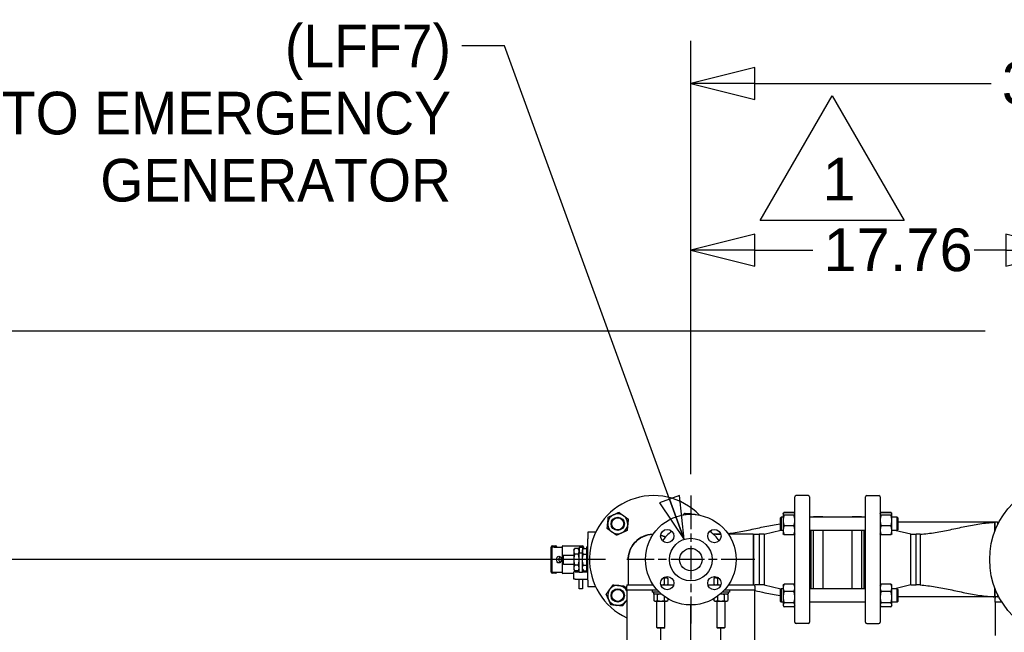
# Paper-space layout 'SHEET_1' of a CAD drawing. Header units: inches. Extents: x 4 to 540, y 12 to 340.
# Tile 110 of 118: x 414 to 460, y 148 to 177. Entities that reach past the tile are written whole.
import ezdxf

# ---------------------------------------------------------------- set-up
doc = ezdxf.new("R2010")
doc.units = ezdxf.units.IN
doc.header["$LTSCALE"] = 16
doc.header["$MEASUREMENT"] = 0
doc.linetypes.add('CHAIN', pattern=[0.7087, 0.4724, -0.0591, 0.1181, -0.0591])
doc.layers.get('0').update_dxf_attribs({"lineweight": 25})
doc.layers.get('DEFPOINTS').update_dxf_attribs({"lineweight": 25})
for name, color, linetype, lineweight in [('Center Mark(ANSI)', 7, 'Continuous', 25), ('DIMEN', 7, 'Continuous', 25), ('TEXT', 7, 'Continuous', 25)]:
    doc.layers.add(name, color=color, linetype=linetype, lineweight=lineweight)
doc.styles.add('Current-ANSI', font='arial.ttf')
doc.styles.get("Standard").update_dxf_attribs({"font": 'arial.ttf'})
doc.dimstyles.new('DEFAULT-ANSI', dxfattribs={"dimscale": 16, "dimtxt": 0.125, "dimasz": 0.1875, "dimexe": 0.125, "dimexo": 0.0625, "dimgap": 0.031496, "dimtad": 0, "dimtih": 1, "dimtoh": 1, "dimrnd": 1e-08, "dimzin": 4, "dimdsep": 46, "dimtxsty": 'Standard', "dimblk": 'Filled-1', "dimcen": 0.09, "dimdle": 0.393701, "dimclrd": 256, "dimclre": 256, "dimclrt": 256, "dimadec": 0, "dimazin": 1, "dimtfac": 1.504, "dimtofl": 0, "dimtmove": 0, "dimatfit": 3, "dimldrblk": 'Filled-1', "dimfxl": 1, "dimtolj": 1, "dimtzin": 4, "dimlwd": 25, "dimlwe": 25, "dimarcsym": 0})
doc.dimstyles.new('DEFAULT-ANSI$7', dxfattribs={"dimscale": 16, "dimtxt": 0.125, "dimasz": 0.125, "dimexe": 0.125, "dimexo": 0.0625, "dimgap": 0.031496, "dimtad": 0, "dimtih": 1, "dimtoh": 1, "dimrnd": 1e-08, "dimzin": 4, "dimdsep": 46, "dimtxsty": 'Standard', "dimblk": 'Filled-1', "dimcen": 0.09, "dimdle": 0.393701, "dimclrd": 256, "dimclre": 256, "dimclrt": 256, "dimadec": 0, "dimazin": 1, "dimtfac": 1.504, "dimtofl": 0, "dimtmove": 0, "dimatfit": 3, "dimldrblk": 'Filled-1', "dimfxl": 1, "dimtolj": 1, "dimtzin": 4, "dimlwd": 25, "dimlwe": 25, "dimarcsym": 0})

# ---------------------------------------------------------------- blocks, each defined once
blk = doc.blocks.new('Filled-1')
at = {"color": 0}
for p, q in [((0, 0), (-1, 0.25)), ((-1, 0.25), (-1, -0.25)), ((-1, 0), (0, 0)), ((-1, -0.25), (0, 0))]:
    blk.add_line(p, q, dxfattribs=at)
at = {"color": 0, "flags": 128}
blk.add_lwpolyline([(-1, -0.25), (0, 0), (-1, 0.25), (-1, -0.25)], dxfattribs=at)
at = {"color": 0}
blk.add_solid([(-1, -0.25), (0, 0), (-1, 0.25), (-1, -0.25)], dxfattribs=at)
blk = doc.blocks.new('*D40')
at = {"layer": 'DEFPOINTS', "color": 0, "linetype": 'Continuous'}
for p in [(463.057, 166.399), (445.302, 154.894), (463.057, 153.891)]:
    blk.add_point(p, dxfattribs=at)
at = {"layer": 'DIMEN', "linetype": 'Continuous', "lineweight": 25}
for p, q in [((445.302, 155.894), (445.302, 168.399)), ((463.057, 154.891), (463.057, 168.399)), ((448.302, 166.399), (451.016, 166.399)), ((460.057, 166.399), (458.583, 166.399))]:
    blk.add_line(p, q, dxfattribs=at)
at = {"layer": 'DIMEN', "linetype": 'Continuous', "lineweight": 25, "xscale": 3, "yscale": 3, "zscale": 3, "rotation": 180}
blk.add_blockref('Filled-1', (445.302, 166.399), dxfattribs=at)
at = {"layer": 'DIMEN', "linetype": 'Continuous', "lineweight": 25, "xscale": 3, "yscale": 3, "zscale": 3}
blk.add_blockref('Filled-1', (463.057, 166.399), dxfattribs=at)
at = {"layer": 'DIMEN', "linetype": 'Continuous', "lineweight": 25, "insert": (451.519, 167.42), "char_height": 2, "attachment_point": 1}
blk.add_mtext('\\A1;17.76', dxfattribs=at)
blk = doc.blocks.new('*D41')
at = {"layer": 'DEFPOINTS', "color": 0, "linetype": 'Continuous'}
for p in [(480.812, 174.221), (445.302, 154.894), (480.812, 154.894)]:
    blk.add_point(p, dxfattribs=at)
at = {"layer": 'DIMEN', "linetype": 'Continuous', "lineweight": 25}
for p, q in [((445.302, 155.894), (445.302, 176.221)), ((480.812, 155.894), (480.812, 176.221)), ((448.302, 174.221), (459.372, 174.221)), ((477.812, 174.221), (466.741, 174.221))]:
    blk.add_line(p, q, dxfattribs=at)
at = {"layer": 'DIMEN', "linetype": 'Continuous', "lineweight": 25, "xscale": 3, "yscale": 3, "zscale": 3, "rotation": 180}
blk.add_blockref('Filled-1', (445.302, 174.221), dxfattribs=at)
at = {"layer": 'DIMEN', "linetype": 'Continuous', "lineweight": 25, "xscale": 3, "yscale": 3, "zscale": 3}
blk.add_blockref('Filled-1', (480.812, 174.221), dxfattribs=at)
at = {"layer": 'DIMEN', "linetype": 'Continuous', "lineweight": 25, "insert": (459.876, 175.243), "char_height": 2, "attachment_point": 1}
blk.add_mtext('\\A1;35.51', dxfattribs=at)
blk = doc.blocks.new('*D43')
at = {"layer": 'DEFPOINTS', "color": 0, "linetype": 'Continuous'}
for p in [(402.182, 151.891), (442.298, 151.891), (416.557, 102.969)]:
    blk.add_point(p, dxfattribs=at)
at = {"layer": 'DIMEN', "linetype": 'Continuous', "lineweight": 25}
for p, q in [((441.298, 151.891), (400.182, 151.891)), ((402.182, 148.891), (402.182, 128.955)), ((402.182, 105.969), (402.182, 125.905)), ((415.557, 102.969), (400.182, 102.969))]:
    blk.add_line(p, q, dxfattribs=at)
at = {"layer": 'DIMEN', "linetype": 'Continuous', "lineweight": 25, "xscale": 3, "yscale": 3, "zscale": 3}
for p, rotation in [((402.182, 151.891), 90), ((402.182, 102.969), 270)]:
    blk.add_blockref('Filled-1', p, dxfattribs=dict(at, rotation=rotation))
at = {"layer": 'DIMEN', "linetype": 'Continuous', "lineweight": 25, "insert": (398.778, 128.451), "char_height": 2, "attachment_point": 1}
blk.add_mtext('\\A1;48.92', dxfattribs=at)
blk = doc.blocks.new('*D44')
at = {"layer": 'DEFPOINTS', "color": 0, "linetype": 'Continuous'}
for p in [(396.84, 162.604), (460.102, 162.604), (416.557, 102.969)]:
    blk.add_point(p, dxfattribs=at)
at = {"layer": 'DIMEN', "linetype": 'Continuous', "lineweight": 25}
for p, q in [((459.102, 162.604), (394.84, 162.604)), ((396.84, 159.604), (396.84, 134.561)), ((396.84, 105.969), (396.84, 131.511)), ((415.557, 102.969), (394.84, 102.969))]:
    blk.add_line(p, q, dxfattribs=at)
at = {"layer": 'DIMEN', "linetype": 'Continuous', "lineweight": 25, "xscale": 3, "yscale": 3, "zscale": 3}
for p, rotation in [((396.84, 162.604), 90), ((396.84, 102.969), 270)]:
    blk.add_blockref('Filled-1', p, dxfattribs=dict(at, rotation=rotation))
at = {"layer": 'DIMEN', "linetype": 'Continuous', "lineweight": 25, "insert": (393.47, 134.057), "char_height": 2, "attachment_point": 1}
blk.add_mtext('\\A1;59.64', dxfattribs=at)
blk = doc.blocks.new('Revision Tag2')
at = {"layer": 'TEXT'}
for p, q in [((28.0347, 10.4869), (28.2457, 10.8523)), ((28.2457, 10.8523), (28.4567, 10.4869)), ((28.4567, 10.4869), (28.0347, 10.4869))]:
    blk.add_line(p, q, dxfattribs=at)
at = {"layer": 'TEXT', "insert": (28.2171, 10.5459), "char_height": 0.125, "attachment_point": 7, "style": 'Current-ANSI'}
blk.add_mtext('1', dxfattribs=at)

psp = doc.layouts.new('SHEET_1')

# ---------------------------------------------------------------- linework, layer by layer
for p, q in [((450.177, 148.954), (450.177, 154.829)), ((450.802, 154.891), (450.239, 154.891)), ((450.864, 154.829), (450.864, 148.954)), ((453.489, 148.954), (453.489, 154.829)), ((453.552, 154.891), (454.114, 154.891)), ((454.177, 154.829), (454.177, 148.954)), ((449.505, 153.852), (449.536, 153.883)), ((449.505, 153.289), (449.505, 153.852)), ((449.536, 153.883), (449.536, 153.258)), ((449.63, 153.883), (449.536, 153.883)), ((449.63, 154.039), (449.634, 154.047)), ((449.63, 154.039), (449.63, 154.031)), ((449.63, 154.031), (449.63, 153.727)), ((449.63, 153.727), (449.63, 153.266)), ((449.634, 154.047), (449.646, 154.068)), ((450.135, 154.103), (449.672, 154.103)), ((450.135, 154.081), (449.672, 154.081)), ((450.135, 153.982), (449.672, 153.982)), ((450.172, 154.047), (450.16, 154.068)), ((450.177, 154.039), (450.172, 154.047)), ((453.489, 153.883), (450.864, 153.883)), ((451.052, 153.883), (451.052, 153.891)), ((451.489, 153.891), (451.052, 153.891)), ((451.489, 153.891), (451.489, 153.883)), ((452.864, 153.883), (452.864, 153.891)), ((453.302, 153.891), (452.864, 153.891)), ((453.302, 153.891), (453.302, 153.883)), ((454.177, 154.039), (454.181, 154.047)), ((454.181, 154.047), (454.193, 154.068)), ((454.682, 154.103), (454.218, 154.103)), ((454.682, 154.081), (454.218, 154.081)), ((454.682, 153.982), (454.218, 153.982)), ((454.719, 154.047), (454.707, 154.068)), ((454.723, 154.039), (454.719, 154.047)), ((454.723, 154.031), (454.723, 154.039)), ((454.723, 153.727), (454.723, 154.031)), ((454.973, 153.883), (454.723, 153.883)), ((454.723, 153.266), (454.723, 153.727)), ((454.973, 153.258), (454.973, 153.883)), ((455.005, 153.852), (454.973, 153.883)), ((455.005, 153.852), (455.005, 153.289)), ((448.739, 153.081), (449.526, 153.268)), ((449.505, 153.289), (449.536, 153.258)), ((449.63, 153.258), (449.536, 153.258)), ((449.63, 153.266), (449.63, 153.102)), ((450.135, 153.472), (449.672, 153.472)), ((453.489, 153.258), (450.864, 153.258)), ((450.927, 153.258), (450.927, 150.524)), ((451.052, 150.524), (451.052, 153.258)), ((451.489, 153.258), (451.489, 150.524)), ((452.864, 150.524), (452.864, 153.258)), ((453.302, 153.258), (453.302, 150.524)), ((453.427, 150.524), (453.427, 153.258)), ((454.682, 153.472), (454.218, 153.472)), ((454.723, 153.102), (454.723, 153.266)), ((454.973, 153.258), (454.723, 153.258)), ((455.614, 153.081), (454.869, 153.258)), ((455.005, 153.289), (454.973, 153.258)), ((459.552, 153.641), (455.005, 153.641)), ((459.552, 153.641), (459.552, 153.224)), ((459.552, 153.224), (459.552, 153.641)), ((459.677, 153.641), (459.552, 153.641)), ((459.677, 153.641), (459.677, 153.515)), ((459.677, 153.641), (459.74, 153.641)), ((459.677, 153.641), (459.677, 153.515)), ((440.479, 153.175), (440.479, 152.861)), ((440.845, 153.175), (440.479, 153.175)), ((440.479, 150.921), (440.479, 152.861)), ((446.708, 153.079), (446.365, 153.079)), ((446.486, 153.079), (446.682, 153.081)), ((446.682, 153.081), (446.682, 153.079)), ((446.682, 153.081), (446.682, 153.079)), ((448.231, 153.079), (447.064, 153.079)), ((448.231, 153.079), (448.498, 153.081)), ((448.498, 153.081), (448.498, 150.701)), ((448.739, 153.081), (448.498, 153.081)), ((448.498, 153.081), (448.498, 150.701)), ((448.739, 153.081), (448.739, 150.701)), ((449.63, 153.102), (449.634, 153.094)), ((450.135, 153.06), (449.672, 153.06)), ((450.177, 153.102), (450.172, 153.094)), ((454.177, 153.102), (454.181, 153.094)), ((454.682, 153.06), (454.218, 153.06)), ((454.723, 153.102), (454.719, 153.094)), ((455.614, 150.701), (455.614, 153.081)), ((455.614, 153.081), (455.856, 153.081)), ((455.856, 150.701), (455.856, 153.081)), ((455.856, 150.701), (455.856, 153.081)), ((456.052, 153.081), (455.856, 153.081)), ((456.052, 153.081), (456.052, 150.701)), ((456.052, 153.081), (456.052, 150.701)), ((438.76, 151.3), (438.76, 152.482)), ((438.81, 152.532), (438.966, 152.532)), ((438.905, 152.482), (438.81, 152.482)), ((438.81, 151.3), (438.81, 152.482)), ((438.905, 152.482), (439.267, 152.482)), ((439.267, 152.497), (439.267, 151.285)), ((439.312, 152.542), (440.027, 152.542)), ((439.817, 152.341), (439.858, 152.411)), ((439.817, 152.341), (439.817, 152.281)), ((439.817, 152.281), (439.817, 151.891)), ((440.03, 152.411), (439.858, 152.411)), ((440.027, 152.542), (440.223, 152.542)), ((440.07, 152.341), (440.03, 152.411)), ((440.07, 152.482), (440.07, 152.19)), ((440.07, 152.482), (440.226, 152.482)), ((440.226, 152.482), (440.226, 152.19)), ((440.226, 152.341), (440.266, 152.411)), ((440.266, 152.411), (440.419, 152.411)), ((440.268, 152.497), (440.268, 152.411)), ((440.419, 152.491), (440.419, 151.298)), ((440.419, 152.491), (440.479, 152.491)), ((439.299, 152.072), (439.299, 151.71)), ((439.329, 152.102), (439.817, 152.102)), ((439.329, 151.68), (439.329, 152.102)), ((439.817, 151.891), (439.817, 151.501)), ((440.03, 152.151), (439.858, 152.151)), ((440.07, 151.305), (440.07, 152.19)), ((440.226, 152.19), (440.07, 152.19)), ((440.226, 151.305), (440.226, 152.19)), ((440.266, 152.151), (440.419, 152.151)), ((442.369, 151.89), (442.369, 150.704)), ((439.329, 151.68), (439.817, 151.68)), ((439.817, 151.501), (439.817, 151.441)), ((439.817, 151.441), (439.858, 151.371)), ((440.03, 151.631), (439.858, 151.631)), ((440.03, 151.371), (439.858, 151.371)), ((440.07, 151.441), (440.03, 151.371)), ((440.226, 151.441), (440.266, 151.371)), ((440.266, 151.631), (440.419, 151.631)), ((440.266, 151.371), (440.419, 151.371)), ((440.268, 151.371), (440.268, 151.32)), ((438.81, 151.3), (438.905, 151.3)), ((438.966, 151.25), (438.81, 151.25)), ((438.905, 151.3), (439.267, 151.3)), ((439.817, 151.24), (439.312, 151.24)), ((439.887, 151.319), (439.817, 151.319)), ((439.817, 150.969), (439.817, 151.319)), ((439.887, 150.969), (439.817, 150.969)), ((439.887, 151.32), (439.887, 151.319)), ((439.887, 151.32), (440.07, 151.32)), ((439.887, 150.969), (439.887, 150.968)), ((439.887, 150.968), (440.479, 150.968)), ((440.07, 151.305), (440.226, 151.305)), ((440.07, 150.526), (440.07, 150.968)), ((440.226, 151.32), (440.419, 151.32)), ((440.226, 150.968), (440.226, 150.526)), ((440.479, 151.298), (440.419, 151.298)), ((440.479, 150.921), (440.479, 150.607)), ((444.139, 151.032), (444.003, 151.032)), ((444.058, 151.007), (444.058, 150.729)), ((444.083, 151.032), (444.083, 151.077)), ((444.177, 151.032), (444.139, 151.032)), ((444.177, 151.032), (444.22, 151.007)), ((444.22, 151.007), (444.22, 150.729)), ((446.427, 151.032), (446.383, 151.007)), ((446.383, 151.007), (446.383, 150.729)), ((446.464, 151.032), (446.427, 151.032)), ((446.6, 151.032), (446.464, 151.032)), ((446.52, 151.077), (446.52, 151.032)), ((446.545, 151.007), (446.545, 150.729)), ((440.226, 150.526), (440.07, 150.526)), ((440.845, 150.607), (440.479, 150.607)), ((442.302, 150.704), (442.302, 150.644)), ((442.302, 150.704), (443.539, 150.704)), ((442.302, 150.454), (442.302, 150.644)), ((443.737, 150.454), (442.302, 150.454)), ((442.302, 150.454), (442.302, 150.204)), ((443.489, 150.454), (443.489, 150.369)), ((443.895, 150.704), (444.498, 150.704)), ((444.177, 150.704), (444.22, 150.729)), ((446.105, 150.704), (446.708, 150.704)), ((446.427, 150.704), (446.383, 150.729)), ((448.302, 150.454), (446.867, 150.454)), ((447.064, 150.704), (448.302, 150.704)), ((447.114, 150.454), (447.114, 150.369)), ((448.302, 150.644), (448.302, 150.704)), ((448.498, 150.701), (448.302, 150.703)), ((448.302, 150.644), (448.302, 150.454)), ((448.302, 150.204), (448.302, 150.454)), ((448.739, 150.701), (448.498, 150.701)), ((448.739, 150.701), (449.526, 150.514)), ((449.505, 150.493), (449.536, 150.524)), ((449.505, 149.93), (449.505, 150.493)), ((449.536, 150.524), (449.536, 149.899)), ((449.63, 150.524), (449.536, 150.524)), ((449.63, 150.68), (449.646, 150.709)), ((449.63, 150.68), (449.63, 150.568)), ((449.63, 150.568), (449.63, 150.127)), ((450.135, 150.744), (449.672, 150.744)), ((450.177, 150.68), (450.16, 150.709)), ((453.489, 150.524), (450.864, 150.524)), ((454.177, 150.68), (454.193, 150.709)), ((454.682, 150.744), (454.218, 150.744)), ((454.723, 150.68), (454.707, 150.709)), ((454.723, 150.568), (454.723, 150.68)), ((454.723, 150.127), (454.723, 150.568)), ((454.973, 150.524), (454.723, 150.524)), ((455.614, 150.701), (454.869, 150.524)), ((454.973, 149.899), (454.973, 150.524)), ((455.005, 150.493), (454.973, 150.524)), ((455.005, 150.493), (455.005, 149.93)), ((455.614, 150.701), (455.856, 150.701)), ((456.052, 150.701), (455.856, 150.701)), ((459.552, 150.558), (459.552, 150.141)), ((459.552, 150.141), (459.552, 150.558)), ((442.302, 150.204), (442.302, 147.894)), ((443.819, 150.369), (443.489, 150.369)), ((443.555, 150.357), (443.555, 150.286)), ((443.922, 150.275), (443.567, 150.275)), ((443.614, 150.275), (443.571, 150.249)), ((443.571, 150.249), (443.571, 149.972)), ((443.614, 149.946), (443.571, 149.972)), ((443.733, 150.249), (443.733, 149.972)), ((444.058, 150.168), (444.058, 149.972)), ((444.177, 149.946), (444.22, 149.972)), ((444.22, 150.062), (444.22, 149.972)), ((446.383, 150.062), (446.383, 149.972)), ((446.427, 149.946), (446.383, 149.972)), ((446.545, 150.168), (446.545, 149.972)), ((447.034, 150.275), (446.681, 150.275)), ((447.114, 150.369), (446.784, 150.369)), ((446.87, 150.249), (446.87, 149.972)), ((446.989, 150.275), (447.033, 150.249)), ((446.989, 149.946), (447.033, 149.972)), ((447.033, 150.249), (447.033, 149.972)), ((447.046, 150.357), (447.046, 150.286)), ((448.302, 147.894), (448.302, 150.204)), ((449.63, 150.127), (449.63, 149.77)), ((450.135, 150.393), (449.672, 150.393)), ((454.682, 150.393), (454.218, 150.393)), ((454.723, 149.77), (454.723, 150.127)), ((459.552, 150.141), (455.005, 150.141)), ((459.677, 150.141), (459.552, 150.141)), ((459.557, 150.141), (459.557, 150.081)), ((459.557, 149.891), (459.557, 150.081)), ((459.677, 150.267), (459.677, 150.141)), ((459.677, 150.267), (459.677, 150.141)), ((459.677, 150.141), (459.74, 150.141)), ((443.614, 149.946), (443.652, 149.946)), ((443.652, 149.946), (443.895, 149.946)), ((443.708, 148.71), (443.708, 149.946)), ((443.895, 149.946), (444.139, 149.946)), ((444.083, 148.71), (444.083, 149.946)), ((444.139, 149.946), (444.177, 149.946)), ((445.302, 115.389), (445.302, 149.766)), ((446.427, 149.946), (446.464, 149.946)), ((446.464, 149.946), (446.708, 149.946)), ((446.52, 149.946), (446.52, 148.71)), ((446.708, 149.946), (446.951, 149.946)), ((446.895, 149.946), (446.895, 148.71)), ((446.951, 149.946), (446.989, 149.946)), ((449.505, 149.93), (449.536, 149.899)), ((449.63, 149.899), (449.536, 149.899)), ((449.63, 149.77), (449.63, 149.743)), ((449.63, 149.743), (449.646, 149.714)), ((450.135, 149.86), (449.672, 149.86)), ((450.135, 149.679), (449.672, 149.679)), ((450.177, 149.743), (450.16, 149.714)), ((453.489, 149.899), (450.864, 149.899)), ((451.052, 149.891), (451.052, 149.899)), ((451.489, 149.891), (451.052, 149.891)), ((451.489, 149.899), (451.489, 149.891)), ((452.864, 149.891), (452.864, 149.899)), ((453.302, 149.891), (452.864, 149.891)), ((453.302, 149.899), (453.302, 149.891)), ((454.177, 149.743), (454.193, 149.714)), ((454.682, 149.86), (454.218, 149.86)), ((454.682, 149.679), (454.218, 149.679)), ((454.723, 149.743), (454.707, 149.714)), ((454.973, 149.899), (454.723, 149.899)), ((454.723, 149.743), (454.723, 149.77)), ((455.005, 149.93), (454.973, 149.899)), ((459.884, 149.891), (459.557, 149.891)), ((459.557, 149.891), (459.557, 149.641)), ((459.557, 149.641), (459.557, 148.331)), ((443.708, 148.71), (444.083, 148.71)), ((443.745, 148.672), (443.708, 148.71)), ((444.045, 148.672), (443.745, 148.672)), ((443.887, 148.672), (443.887, 115.389)), ((444.045, 148.672), (444.083, 148.71)), ((446.52, 148.71), (446.895, 148.71)), ((446.558, 148.672), (446.52, 148.71)), ((446.858, 148.672), (446.558, 148.672)), ((446.716, 115.389), (446.716, 148.672)), ((446.858, 148.672), (446.895, 148.71)), ((450.802, 148.891), (450.239, 148.891)), ((453.552, 148.891), (454.114, 148.891))]:
    psp.add_line(p, q)
for centre, radius in [((463.057, 151.891), 3.75), ((441.877, 153.57), 0.313), ((441.877, 153.57), 0.281), ((445.302, 151.891), 2.125), ((444.197, 152.996), 0.313), ((446.406, 152.996), 0.313), ((445.302, 151.891), 1), ((445.302, 151.891), 0.525), ((445.302, 151.891), 0.525), ((445.302, 151.891), 0.525), ((444.197, 150.786), 0.313), ((446.406, 150.786), 0.313), ((441.877, 150.212), 0.313), ((441.877, 150.212), 0.281)]:
    psp.add_circle(centre, radius)
for centre, radius, start, end in [((443.557, 151.891), 3, 44.0164, 245.2706), ((450.239, 154.829), 0.0625, 90, 180), ((450.802, 154.829), 0.0625, 0, 90), ((453.552, 154.829), 0.0625, 90, 180), ((454.114, 154.829), 0.0625, 0, 90), ((441.877, 153.57), 0.469, 114.245, 174.245), ((441.877, 153.57), 0.469, 54.245, 114.245), ((441.877, 153.57), 0.469, 354.245, 54.245), ((445.236, 153.57), 0.469, 84.245, 113.2059), ((445.236, 153.57), 0.469, 71.2694, 84.245), ((441.877, 153.57), 0.469, 174.245, 234.245), ((441.877, 153.57), 0.469, 234.245, 294.245), ((441.877, 153.57), 0.469, 294.245, 354.245), ((445.302, 151.891), 1.594, 123.6923, 146.3077), ((445.302, 151.891), 1.594, 33.6923, 56.3077), ((443.557, 151.891), 3, 24.7927, 27.0085), ((443.557, 151.891), 1.19, 90.7519, 183.7146), ((443.557, 151.891), 1.19, 90.7519, 183.7146), ((443.557, 151.891), 1.19, 62.4471, 73.8991), ((443.557, 151.891), 1.19, 62.4471, 73.8991), ((438.81, 152.482), 0.05, 90, 180), ((438.966, 152.482), 0.05, 0, 90), ((439.312, 152.497), 0.045, 90, 180), ((440.223, 152.497), 0.045, 0, 90), ((438.81, 151.3), 0.05, 180, 270), ((438.966, 151.3), 0.05, 270, 0), ((439.312, 151.285), 0.045, 180, 270), ((441.877, 150.212), 0.469, 144.245, 204.245), ((441.877, 150.212), 0.469, 84.245, 144.245), ((441.877, 150.212), 0.469, 25.1307, 84.245), ((441.877, 150.212), 0.469, 204.245, 264.245), ((441.877, 150.212), 0.469, 324.245, 334.8693), ((443.567, 150.357), 0.0118, 90, 180), ((443.567, 150.286), 0.0118, 180, 270), ((441.877, 150.212), 0.469, 264.245, 324.245), ((450.239, 148.954), 0.0625, 180, 270), ((450.802, 148.954), 0.0625, 270, 0), ((453.552, 148.954), 0.0625, 180, 270), ((454.114, 148.954), 0.0625, 270, 0)]:
    psp.add_arc(centre, radius, start, end)
psp.add_ellipse((439.121, 151.891), major_axis=(0, 0.156), ratio=0.718279)
psp.add_ellipse((439.229, 151.891), major_axis=(0, -0.156), ratio=0.718279, start_param=3.646294, end_param=5.778484)
for points, weights in [([(441.411, 153.617), (441.423, 153.742), (441.438, 153.887)], [1, 1.0930923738, 1.10906450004]), ([(441.438, 153.887), (441.57, 153.946), (441.685, 153.998)], [1.10906450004, 1.0930923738, 1]), ([(441.685, 153.998), (441.799, 154.049), (441.932, 154.109)], [1, 1.0930923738, 1.10906450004]), ([(441.932, 154.109), (442.049, 154.024), (442.151, 153.951)], [1.10906450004, 1.0930923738, 1]), ([(442.151, 153.951), (442.253, 153.877), (442.371, 153.793)], [1, 1.0930923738, 1.10906450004]), ([(442.371, 153.793), (442.356, 153.648), (442.344, 153.523)], [1.10906450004, 1.0930923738, 1]), ([(444.959, 153.988), (444.985, 154.025), (445.014, 154.064)], [1.0895382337, 1.10368140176, 1.10906450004]), ([(445.014, 154.064), (445.158, 154.049), (445.283, 154.037)], [1.10906450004, 1.0930923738, 1]), ([(445.283, 154.037), (445.408, 154.024), (445.552, 154.01)], [1, 1.0930923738, 1.10906450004]), ([(445.552, 154.01), (445.554, 154.005), (445.556, 154.001)], [1.10906450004, 1.10851420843, 1.10787237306]), ([(449.672, 154.081), (449.63, 154.054), (449.63, 154.031)], [1.10906450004, 1.0930923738, 1]), ([(449.63, 154.031), (449.63, 154.009), (449.672, 153.982)], [1, 1.0930923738, 1.10906450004]), ([(449.672, 153.982), (449.63, 153.846), (449.63, 153.727)], [1.10906450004, 1.0930923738, 1]), ([(449.63, 153.727), (449.63, 153.609), (449.672, 153.472)], [1, 1.0930923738, 1.10906450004]), ([(449.646, 154.068), (449.656, 154.084), (449.672, 154.103)], [1.08594679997, 1.10302287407, 1.10906450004]), ([(449.672, 154.103), (449.665, 154.087), (449.659, 154.072)], [1.10906450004, 1.10636803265, 1.10147353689]), ([(450.147, 154.072), (450.142, 154.087), (450.135, 154.103)], [1.10147353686, 1.10636803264, 1.10906450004]), ([(450.135, 154.103), (450.15, 154.084), (450.16, 154.068)], [1.10906450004, 1.10302287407, 1.08594679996]), ([(450.177, 154.031), (450.177, 154.054), (450.135, 154.081)], [1, 1.0930923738, 1.10906450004]), ([(450.135, 153.982), (450.177, 154.009), (450.177, 154.031)], [1.10906450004, 1.0930923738, 1]), ([(450.177, 153.727), (450.177, 153.846), (450.135, 153.982)], [1, 1.0930923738, 1.10906450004]), ([(450.135, 153.472), (450.177, 153.609), (450.177, 153.727)], [1.10906450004, 1.0930923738, 1]), ([(454.218, 154.081), (454.177, 154.054), (454.177, 154.031)], [1.10906450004, 1.0930923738, 1]), ([(454.177, 154.031), (454.177, 154.009), (454.218, 153.982)], [1, 1.0930923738, 1.10906450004]), ([(454.218, 153.982), (454.177, 153.846), (454.177, 153.727)], [1.10906450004, 1.0930923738, 1]), ([(454.177, 153.727), (454.177, 153.609), (454.218, 153.472)], [1, 1.0930923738, 1.10906450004]), ([(454.193, 154.068), (454.203, 154.084), (454.218, 154.103)], [1.08594679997, 1.10302287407, 1.10906450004]), ([(454.218, 154.103), (454.212, 154.087), (454.206, 154.072)], [1.10906450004, 1.10636803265, 1.10147353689]), ([(454.694, 154.072), (454.689, 154.087), (454.682, 154.103)], [1.10147353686, 1.10636803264, 1.10906450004]), ([(454.682, 154.103), (454.697, 154.084), (454.707, 154.068)], [1.10906450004, 1.10302287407, 1.08594679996]), ([(454.723, 154.031), (454.723, 154.054), (454.682, 154.081)], [1, 1.0930923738, 1.10906450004]), ([(454.682, 153.982), (454.723, 154.009), (454.723, 154.031)], [1.10906450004, 1.0930923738, 1]), ([(454.723, 153.727), (454.723, 153.846), (454.682, 153.982)], [1, 1.0930923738, 1.10906450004]), ([(454.682, 153.472), (454.723, 153.609), (454.723, 153.727)], [1.10906450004, 1.0930923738, 1]), ([(441.384, 153.348), (441.398, 153.492), (441.411, 153.617)], [1.10906450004, 1.0930923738, 1]), ([(441.603, 153.19), (441.501, 153.263), (441.384, 153.348)], [1, 1.0930923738, 1.10906450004]), ([(441.823, 153.032), (441.705, 153.117), (441.603, 153.19)], [1.10906450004, 1.0930923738, 1]), ([(442.316, 153.254), (442.184, 153.195), (442.07, 153.143)], [1.10906450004, 1.0930923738, 1]), ([(442.344, 153.523), (442.331, 153.398), (442.316, 153.254)], [1, 1.0930923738, 1.10906450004]), ([(449.672, 153.472), (449.63, 153.362), (449.63, 153.266)], [1.10906450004, 1.0930923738, 1]), ([(449.63, 153.266), (449.63, 153.171), (449.672, 153.06)], [1, 1.0930923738, 1.10906450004]), ([(450.177, 153.266), (450.177, 153.362), (450.135, 153.472)], [1, 1.0930923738, 1.10906450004]), ([(450.135, 153.06), (450.177, 153.171), (450.177, 153.266)], [1.10906450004, 1.0930923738, 1]), ([(454.218, 153.472), (454.177, 153.362), (454.177, 153.266)], [1.10906450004, 1.0930923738, 1]), ([(454.177, 153.266), (454.177, 153.171), (454.218, 153.06)], [1, 1.0930923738, 1.10906450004]), ([(454.723, 153.266), (454.723, 153.362), (454.682, 153.472)], [1, 1.0930923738, 1.10906450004]), ([(454.682, 153.06), (454.723, 153.171), (454.723, 153.266)], [1.10906450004, 1.0930923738, 1]), ([(442.07, 153.143), (441.955, 153.091), (441.823, 153.032)], [1, 1.0930923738, 1.10906450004]), ([(449.672, 153.06), (449.643, 153.078), (449.634, 153.094)], [1.10906450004, 1.09823644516, 1.0519642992]), ([(450.172, 153.094), (450.163, 153.078), (450.135, 153.06)], [1.05196429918, 1.09823644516, 1.10906450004]), ([(454.218, 153.06), (454.19, 153.078), (454.181, 153.094)], [1.10906450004, 1.09823644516, 1.0519642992]), ([(454.719, 153.094), (454.71, 153.078), (454.682, 153.06)], [1.05196429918, 1.09823644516, 1.10906450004]), ([(439.858, 152.411), (439.817, 152.341), (439.817, 152.281)], [1.44984685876, 1.56199290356, 1.56199290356]), ([(439.817, 152.281), (439.817, 152.22), (439.858, 152.151)], [1.56199290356, 1.56199290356, 1.44984685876]), ([(440.07, 152.281), (440.07, 152.341), (440.03, 152.411)], [1.56199290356, 1.56199290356, 1.44984685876]), ([(440.03, 152.151), (440.07, 152.22), (440.07, 152.281)], [1.44984685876, 1.56199290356, 1.56199290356]), ([(440.226, 152.281), (440.226, 152.341), (440.266, 152.411)], [1.56199290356, 1.56199290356, 1.44984685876]), ([(440.266, 152.151), (440.226, 152.22), (440.226, 152.281)], [1.44984685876, 1.56199290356, 1.56199290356]), ([(439.858, 152.151), (439.817, 152.012), (439.817, 151.891)], [1.44984685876, 1.56199290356, 1.56199290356]), ([(439.817, 151.891), (439.817, 151.77), (439.858, 151.631)], [1.56199290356, 1.56199290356, 1.44984685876]), ([(440.07, 151.891), (440.07, 152.012), (440.03, 152.151)], [1.56199290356, 1.56199290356, 1.44984685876]), ([(440.03, 151.631), (440.07, 151.77), (440.07, 151.891)], [1.44984685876, 1.56199290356, 1.56199290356]), ([(440.226, 151.891), (440.226, 152.012), (440.266, 152.151)], [1.56199290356, 1.56199290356, 1.44984685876]), ([(440.266, 151.631), (440.226, 151.77), (440.226, 151.891)], [1.44984685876, 1.56199290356, 1.56199290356]), ([(439.858, 151.631), (439.817, 151.562), (439.817, 151.501)], [1.44984685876, 1.56199290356, 1.56199290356]), ([(439.817, 151.501), (439.817, 151.441), (439.858, 151.371)], [1.56199290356, 1.56199290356, 1.44984685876]), ([(440.07, 151.501), (440.07, 151.562), (440.03, 151.631)], [1.56199290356, 1.56199290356, 1.44984685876]), ([(440.03, 151.371), (440.07, 151.441), (440.07, 151.501)], [1.44984685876, 1.56199290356, 1.56199290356]), ([(440.226, 151.501), (440.226, 151.562), (440.266, 151.631)], [1.56199290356, 1.56199290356, 1.44984685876]), ([(440.266, 151.371), (440.226, 151.441), (440.226, 151.501)], [1.44984685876, 1.56199290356, 1.56199290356]), ([(444.058, 151.007), (444.023, 151.016), (443.992, 151.022)], [1.10906450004, 1.10271858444, 1.08419871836]), ([(444.139, 151.032), (444.101, 151.032), (444.058, 151.007)], [1, 1.0930923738, 1.10906450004]), ([(444.22, 151.007), (444.177, 151.032), (444.139, 151.032)], [1.10906450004, 1.0930923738, 1]), ([(446.464, 151.032), (446.427, 151.032), (446.383, 151.007)], [1, 1.0930923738, 1.10906450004]), ([(446.545, 151.007), (446.502, 151.032), (446.464, 151.032)], [1.10906450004, 1.0930923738, 1]), ([(446.611, 151.022), (446.58, 151.016), (446.545, 151.007)], [1.08419871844, 1.10271858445, 1.10906450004]), ([(441.339, 150.266), (441.423, 150.384), (441.497, 150.486)], [1.10906450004, 1.0930923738, 1]), ([(441.497, 150.486), (441.57, 150.587), (441.655, 150.705)], [1, 1.0930923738, 1.10906450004]), ([(441.655, 150.705), (441.799, 150.691), (441.924, 150.678)], [1.10906450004, 1.0930923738, 1]), ([(441.924, 150.678), (442.049, 150.665), (442.194, 150.651)], [1, 1.0930923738, 1.10906450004]), ([(442.194, 150.651), (442.251, 150.522), (442.302, 150.411)], [1.10906450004, 1.09352213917, 1.00495387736]), ([(443.895, 150.704), (443.971, 150.704), (444.058, 150.729)], [1.00002511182, 1.09309452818, 1.10906450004]), ([(444.058, 150.729), (444.101, 150.704), (444.139, 150.704)], [1.10906450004, 1.0930923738, 1]), ([(444.139, 150.704), (444.177, 150.704), (444.22, 150.729)], [1, 1.0930923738, 1.10906450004]), ([(446.383, 150.729), (446.427, 150.704), (446.464, 150.704)], [1.10906450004, 1.0930923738, 1]), ([(446.464, 150.704), (446.502, 150.704), (446.545, 150.729)], [1, 1.0930923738, 1.10906450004]), ([(446.545, 150.729), (446.632, 150.704), (446.708, 150.704)], [1.10906450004, 1.09309452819, 1.000025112]), ([(449.672, 150.744), (449.63, 150.65), (449.63, 150.568)], [1.10906450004, 1.0930923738, 1]), ([(449.63, 150.568), (449.63, 150.487), (449.672, 150.393)], [1, 1.0930923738, 1.10906450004]), ([(449.646, 150.709), (449.656, 150.726), (449.672, 150.744)], [1.08594679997, 1.10302287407, 1.10906450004]), ([(450.135, 150.744), (450.15, 150.726), (450.16, 150.709)], [1.10906450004, 1.10302287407, 1.08594679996]), ([(450.177, 150.568), (450.177, 150.65), (450.135, 150.744)], [1, 1.0930923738, 1.10906450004]), ([(450.135, 150.393), (450.177, 150.487), (450.177, 150.568)], [1.10906450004, 1.0930923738, 1]), ([(454.218, 150.744), (454.177, 150.65), (454.177, 150.568)], [1.10906450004, 1.0930923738, 1]), ([(454.177, 150.568), (454.177, 150.487), (454.218, 150.393)], [1, 1.0930923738, 1.10906450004]), ([(454.193, 150.709), (454.203, 150.726), (454.218, 150.744)], [1.08594679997, 1.10302287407, 1.10906450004]), ([(454.682, 150.744), (454.697, 150.726), (454.707, 150.709)], [1.10906450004, 1.10302287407, 1.08594679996]), ([(454.723, 150.568), (454.723, 150.65), (454.682, 150.744)], [1, 1.0930923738, 1.10906450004]), ([(454.682, 150.393), (454.723, 150.487), (454.723, 150.568)], [1.10906450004, 1.0930923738, 1]), ([(441.45, 150.019), (441.398, 150.134), (441.339, 150.266)], [1, 1.0930923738, 1.10906450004]), ([(441.561, 149.772), (441.501, 149.905), (441.45, 150.019)], [1.10906450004, 1.0930923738, 1]), ([(442.302, 149.999), (442.279, 149.968), (442.258, 149.938)], [1.04600420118, 1.0260129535, 1]), ([(443.652, 150.275), (443.614, 150.275), (443.571, 150.249)], [1, 1.0930923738, 1.10906450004]), ([(443.571, 149.972), (443.614, 149.946), (443.652, 149.946)], [1.10906450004, 1.0930923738, 1]), ([(443.733, 150.249), (443.689, 150.275), (443.652, 150.275)], [1.10906450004, 1.0930923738, 1]), ([(443.652, 149.946), (443.689, 149.946), (443.733, 149.972)], [1, 1.0930923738, 1.10906450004]), ([(443.895, 150.275), (443.82, 150.275), (443.733, 150.249)], [1, 1.0930923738, 1.10906450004]), ([(443.733, 149.972), (443.82, 149.946), (443.895, 149.946)], [1.10906450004, 1.0930923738, 1]), ([(443.923, 150.274), (443.909, 150.275), (443.895, 150.275)], [1.02963416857, 1.01594888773, 1]), ([(443.895, 149.946), (443.971, 149.946), (444.058, 149.972)], [1, 1.0930923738, 1.10906450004]), ([(444.058, 149.972), (444.101, 149.946), (444.139, 149.946)], [1.10906450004, 1.0930923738, 1]), ([(444.139, 149.946), (444.177, 149.946), (444.22, 149.972)], [1, 1.0930923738, 1.10906450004]), ([(446.383, 149.972), (446.427, 149.946), (446.464, 149.946)], [1.10906450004, 1.0930923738, 1]), ([(446.464, 149.946), (446.502, 149.946), (446.545, 149.972)], [1, 1.0930923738, 1.10906450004]), ([(446.545, 149.972), (446.633, 149.946), (446.708, 149.946)], [1.10906450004, 1.0930923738, 1]), ([(446.708, 150.275), (446.694, 150.275), (446.68, 150.274)], [1, 1.01594888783, 1.02963416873]), ([(446.87, 150.249), (446.783, 150.275), (446.708, 150.275)], [1.10906450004, 1.0930923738, 1]), ([(446.708, 149.946), (446.783, 149.946), (446.87, 149.972)], [1, 1.0930923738, 1.10906450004]), ([(446.951, 150.275), (446.914, 150.275), (446.87, 150.249)], [1, 1.0930923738, 1.10906450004]), ([(446.87, 149.972), (446.914, 149.946), (446.951, 149.946)], [1.10906450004, 1.0930923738, 1]), ([(447.033, 150.249), (446.989, 150.275), (446.951, 150.275)], [1.10906450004, 1.0930923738, 1]), ([(446.951, 149.946), (446.989, 149.946), (447.033, 149.972)], [1, 1.0930923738, 1.10906450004]), ([(449.672, 150.393), (449.63, 150.25), (449.63, 150.127)], [1.10906450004, 1.0930923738, 1]), ([(449.63, 150.127), (449.63, 150.003), (449.672, 149.86)], [1, 1.0930923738, 1.10906450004]), ([(450.177, 150.127), (450.177, 150.25), (450.135, 150.393)], [1, 1.0930923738, 1.10906450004]), ([(450.135, 149.86), (450.177, 150.003), (450.177, 150.127)], [1.10906450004, 1.0930923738, 1]), ([(454.218, 150.393), (454.177, 150.25), (454.177, 150.127)], [1.10906450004, 1.0930923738, 1]), ([(454.177, 150.127), (454.177, 150.003), (454.218, 149.86)], [1, 1.0930923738, 1.10906450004]), ([(454.723, 150.127), (454.723, 150.25), (454.682, 150.393)], [1, 1.0930923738, 1.10906450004]), ([(454.682, 149.86), (454.723, 150.003), (454.723, 150.127)], [1.10906450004, 1.0930923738, 1]), ([(441.83, 149.745), (441.705, 149.758), (441.561, 149.772)], [1, 1.0930923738, 1.10906450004]), ([(442.1, 149.718), (441.955, 149.733), (441.83, 149.745)], [1.10906450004, 1.0930923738, 1]), ([(442.258, 149.938), (442.184, 149.836), (442.1, 149.718)], [1, 1.0930923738, 1.10906450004]), ([(449.672, 149.86), (449.63, 149.812), (449.63, 149.77)], [1.10906450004, 1.0930923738, 1]), ([(449.63, 149.77), (449.63, 149.728), (449.672, 149.679)], [1, 1.0930923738, 1.10906450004]), ([(450.177, 149.77), (450.177, 149.812), (450.135, 149.86)], [1, 1.0930923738, 1.10906450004]), ([(450.135, 149.679), (450.177, 149.728), (450.177, 149.77)], [1.10906450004, 1.0930923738, 1]), ([(454.218, 149.86), (454.177, 149.812), (454.177, 149.77)], [1.10906450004, 1.0930923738, 1]), ([(454.177, 149.77), (454.177, 149.728), (454.218, 149.679)], [1, 1.0930923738, 1.10906450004]), ([(454.723, 149.77), (454.723, 149.812), (454.682, 149.86)], [1, 1.0930923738, 1.10906450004]), ([(454.682, 149.679), (454.723, 149.728), (454.723, 149.77)], [1.10906450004, 1.0930923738, 1])]:
    psp.add_rational_spline(points, weights, degree=2)
for points, knots in [([(447.04, 153.114), (447.155, 153.127), (447.271, 153.143), (447.619, 153.199), (447.851, 153.245), (448.315, 153.344), (448.546, 153.396), (449.01, 153.492), (449.242, 153.536), (449.486, 153.571), (449.495, 153.573), (449.505, 153.574)], [0.913092, 0.913092, 0.913092, 0.913092, 1.801926, 1.801926, 3.603852, 3.603852, 5.405778, 5.405778, 7.207704, 7.207704, 7.281244, 7.281244, 7.281244, 7.281244]), ([(456.052, 153.081), (456.287, 153.1), (456.523, 153.124), (456.989, 153.199), (457.221, 153.245), (457.685, 153.344), (457.916, 153.396), (458.38, 153.492), (458.612, 153.536), (459.08, 153.604), (459.316, 153.623), (459.552, 153.641)], [0, 0, 0, 0, 1.801926, 1.801926, 3.603852, 3.603852, 5.405778, 5.405778, 7.207704, 7.207704, 9.00963, 9.00963, 9.00963, 9.00963]), ([(442.369, 151.89), (442.369, 152.009), (442.387, 152.127), (442.471, 152.401), (442.556, 152.551), (442.773, 152.797), (442.903, 152.895), (443.198, 153.035), (443.363, 153.074), (443.533, 153.078), (443.536, 153.078), (443.539, 153.078)], [-8.704808, -8.704808, -8.704808, -8.704808, -7.875496, -7.875496, -6.6975, -6.6975, -5.579306, -5.579306, -4.415028, -4.415028, -4.39277, -4.39277, -4.39277, -4.39277]), ([(443.539, 153.078), (443.536, 153.078), (443.533, 153.078), (443.363, 153.074), (443.198, 153.035), (442.903, 152.895), (442.773, 152.797), (442.556, 152.551), (442.471, 152.401), (442.387, 152.127), (442.369, 152.009), (442.369, 151.89)], [4.39277, 4.39277, 4.39277, 4.39277, 4.415028, 4.415028, 5.579306, 5.579306, 6.6975, 6.6975, 7.875496, 7.875496, 8.704808, 8.704808, 8.704808, 8.704808]), ([(443.886, 153.031), (443.944, 153.015), (444, 152.994), (444.072, 152.96), (444.088, 152.952), (444.105, 152.944)], [-3.5718517, -3.5718517, -3.5718517, -3.5718517, -3.1513709, -3.1513709, -3.0211932, -3.0211932, -3.0211932, -3.0211932]), ([(444.105, 152.944), (444.088, 152.952), (444.072, 152.96), (444, 152.994), (443.944, 153.015), (443.886, 153.031)], [3.0211932, 3.0211932, 3.0211932, 3.0211932, 3.1513709, 3.1513709, 3.5718517, 3.5718517, 3.5718517, 3.5718517]), ([(448.231, 153.079), (448.232, 153.079), (448.232, 153.068), (448.232, 153.009), (448.233, 152.934), (448.234, 152.717), (448.234, 152.572), (448.235, 152.252), (448.235, 152.078), (448.235, 151.725), (448.235, 151.545), (448.234, 151.239), (448.234, 151.109), (448.233, 150.891), (448.232, 150.807), (448.232, 150.722), (448.232, 150.704), (448.231, 150.704), (448.231, 150.704), (448.231, 150.704), (448.231, 150.704)], [-17.412411, -17.412411, -17.412411, -17.412411, -16.781893, -16.781893, -15.58237, -15.58237, -14.308725, -14.308725, -13.088886, -13.088886, -11.834384, -11.834384, -10.717603, -10.717603, -9.538954, -9.538954, -8.707225, -8.707225, -8.707225, -8.704808, -8.704808, -8.704808, -8.704808]), ([(448.231, 150.704), (448.231, 150.704), (448.231, 150.704), (448.231, 150.704), (448.232, 150.704), (448.232, 150.722), (448.232, 150.807), (448.233, 150.891), (448.234, 151.109), (448.234, 151.239), (448.235, 151.545), (448.235, 151.725), (448.235, 152.078), (448.235, 152.252), (448.234, 152.572), (448.234, 152.717), (448.233, 152.934), (448.232, 153.009), (448.232, 153.068), (448.232, 153.079), (448.231, 153.079)], [8.704808, 8.704808, 8.704808, 8.704808, 8.707225, 8.707225, 8.707225, 9.538954, 9.538954, 10.717603, 10.717603, 11.834384, 11.834384, 13.088886, 13.088886, 14.308725, 14.308725, 15.58237, 15.58237, 16.781893, 16.781893, 17.41445, 17.41445, 17.41445, 17.41445]), ([(448.302, 150.44), (448.46, 150.406), (448.619, 150.371), (449.01, 150.29), (449.242, 150.246), (449.486, 150.211), (449.495, 150.209), (449.505, 150.208)], [4.170664, 4.170664, 4.170664, 4.170664, 5.405778, 5.405778, 7.207704, 7.207704, 7.281244, 7.281244, 7.281244, 7.281244]), ([(456.052, 150.701), (456.287, 150.682), (456.523, 150.658), (456.989, 150.583), (457.221, 150.537), (457.685, 150.438), (457.916, 150.386), (458.38, 150.29), (458.612, 150.246), (459.08, 150.179), (459.316, 150.159), (459.552, 150.141)], [0, 0, 0, 0, 1.801926, 1.801926, 3.603852, 3.603852, 5.405778, 5.405778, 7.207704, 7.207704, 9.00963, 9.00963, 9.00963, 9.00963]), ([(447.046, 150.357), (447.046, 150.358), (447.046, 150.36), (447.045, 150.363), (447.044, 150.364), (447.042, 150.366), (447.04, 150.367), (447.037, 150.368), (447.036, 150.369), (447.034, 150.369)], [0.17731235, 0.17731235, 0.17731235, 0.17731235, 0.1883427, 0.1883427, 0.19940358, 0.19940358, 0.21050289, 0.21050289, 0.22163648, 0.22163648, 0.22163648, 0.22163648]), ([(447.034, 150.275), (447.036, 150.275), (447.037, 150.275), (447.04, 150.276), (447.042, 150.277), (447.044, 150.279), (447.045, 150.28), (447.046, 150.283), (447.046, 150.285), (447.046, 150.286)], [0.13298822, 0.13298822, 0.13298822, 0.13298822, 0.14412181, 0.14412181, 0.15522112, 0.15522112, 0.166282, 0.166282, 0.17731235, 0.17731235, 0.17731235, 0.17731235])]:
    psp.add_open_spline(points, degree=3, knots=knots)
for points in [[(446.682, 153.081), (446.69, 153.082), (446.698, 153.082), (446.707, 153.083)], [(439.299, 152.072), (439.309, 152.082), (439.319, 152.092), (439.329, 152.102)], [(439.329, 151.68), (439.319, 151.69), (439.309, 151.7), (439.299, 151.71)]]:
    psp.add_open_spline(points, degree=3)
at = {"layer": 'Center Mark(ANSI)', "linetype": 'CHAIN', "ltscale": 0.208441}
for p, q in [((445.302, 154.894), (445.302, 148.888)), ((448.305, 151.891), (442.298, 151.891))]:
    psp.add_line(p, q, dxfattribs=at)

# ---------------------------------------------------------------- block references
at = {"layer": 'TEXT', "xscale": 16, "yscale": 16, "zscale": 16}
psp.add_blockref('Revision Tag2', (0, 0), dxfattribs=at)

# ---------------------------------------------------------------- texts
at = {"layer": 'DIMEN', "insert": (434.069, 176.981), "char_height": 2, "width": 22.67073, "attachment_point": 3, "line_spacing_factor": 0.944221}
psp.add_mtext('{(LFF7)\\PTO EMERGENCY\\PGENERATOR}', dxfattribs=at)

# ---------------------------------------------------------------- dimensions: what is measured, and where the dimension line sits
at = {"layer": 'DIMEN', "linetype": 'Continuous', "lineweight": 25}
for base, p1, p2, angle, override, picture, middle in [((480.812, 174.221), (445.302, 154.894), (480.812, 154.894), 180, {"dimtih": 0, "dimtoh": 0, "dimdec": 2, "dimtp": 0, "dimtm": 0, "dimtdec": 2, "dimatfit": 1}, '*D41', (463.057, 174.221)), ((463.056617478, 166.398882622), (445.301617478, 154.894187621), (463.056617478, 153.891038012), 180, {"dimtih": 0, "dimtoh": 0, "dimdec": 2, "dimtp": 0, "dimtm": 0, "dimtdec": 2, "dimatfit": 1}, '*D40', (454.799117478, 166.398882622)), ((396.840203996, 162.603538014), (416.556617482, 102.968538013), (460.101617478, 162.603538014), 90, {"dimdec": 2, "dimtp": 0, "dimtm": 0, "dimtdec": 2, "dimatfit": 1}, '*D44', (396.840203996, 133.036038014)), ((402.182, 151.891), (416.557, 102.969), (442.298, 151.891), 90, {"dimdec": 2, "dimtp": 0, "dimtm": 0, "dimtdec": 2, "dimatfit": 1}, '*D43', (402.182, 127.43))]:
    dim = psp.add_linear_dim(base=base, p1=p1, p2=p2, angle=angle, dimstyle='DEFAULT-ANSI', override=override, dxfattribs=at)
    dim.commit()
    dim.dimension.update_dxf_attribs({"geometry": picture, "text_midpoint": middle, "dimtype": 160})

# ---------------------------------------------------------------- leaders
at = {"layer": 'DIMEN', "linetype": 'Continuous', "lineweight": 25, "annotation_type": 0, "has_hookline": 1, "hookline_direction": 1, "text_width": 22.577}
psp.add_leader([(444.986, 152.84), (436.573, 175.981), (434.573, 175.981)], dimstyle='DEFAULT-ANSI$7', override={"dimtad": 0}, dxfattribs=at)

doc.saveas('drawing.dxf')
